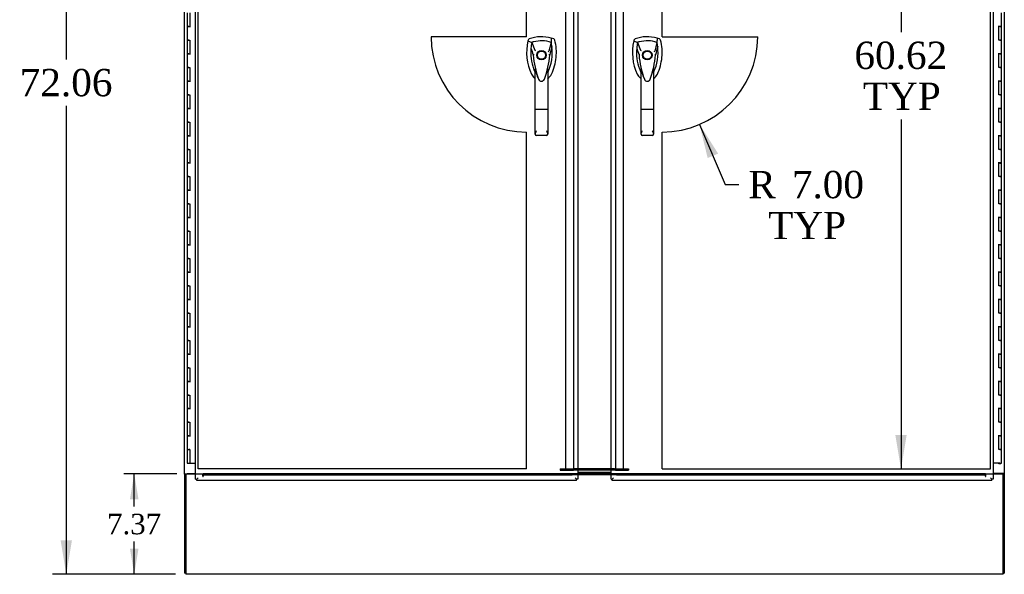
# Model space of a CAD drawing. Header units: inches. Extents: x 1 to 359, y -2 to 239.
# Tile 30 of 65: x 92 to 164, y 75 to 116. Entities that reach past the tile are written whole.
import ezdxf
from ezdxf.enums import TextEntityAlignment as Align
from ezdxf.lldxf.tags import DXFTag

# ---------------------------------------------------------------- set-up
doc = ezdxf.new("R2010")
doc.units = ezdxf.units.IN
doc.header["$MEASUREMENT"] = 0
for name, color, linetype in [('COM54746-60', 7, 'Continuous'), ('COM70098', 7, 'Continuous'), ('COM70739-9', 7, 'Continuous'), ('COM71195-7', 7, 'Continuous'), ('COM71196-7', 7, 'Continuous'), ('COM71299-9', 7, 'Continuous'), ('COM71300-10', 7, 'Continuous'), ('COM71301-10', 7, 'Continuous'), ('Default', 7, 'Continuous'), ('DV1_Default', 7, 'Continuous'), ('GSK87756', 7, 'Continuous'), ('HAN13068', 7, 'Continuous'), ('NTS86070', 7, 'Continuous')]:
    doc.layers.add(name, color=color, linetype=linetype)
doc.styles.add('SEACAD_Times_New_Roman', font='times.ttf')
tags = doc.linetypes.add('HIDDEN2', pattern=[0.1875, 0.125, -0.0625]).pattern_tags.tags
tags[6:7] = [DXFTag(74, 4), DXFTag(75, 0), DXFTag(340, '0'), DXFTag(46, 0.0), DXFTag(50, 0.0), DXFTag(44, 0.0), DXFTag(45, 0.0)]
tags[4:5] = [DXFTag(74, 4), DXFTag(75, 0), DXFTag(340, '0'), DXFTag(46, 0.0), DXFTag(50, 0.0), DXFTag(44, 0.0), DXFTag(45, 0.0)]
tags = doc.linetypes.add('PHANTOM2', pattern=[1.25, 0.625, -0.125, 0.125, -0.125, 0.125, -0.125]).pattern_tags.tags
tags[14:15] = [DXFTag(74, 4), DXFTag(75, 0), DXFTag(340, '0'), DXFTag(46, 0.0), DXFTag(50, 0.0), DXFTag(44, 0.0), DXFTag(45, 0.0)]
tags[12:13] = [DXFTag(74, 4), DXFTag(75, 0), DXFTag(340, '0'), DXFTag(46, 0.0), DXFTag(50, 0.0), DXFTag(44, 0.0), DXFTag(45, 0.0)]
tags[10:11] = [DXFTag(74, 4), DXFTag(75, 0), DXFTag(340, '0'), DXFTag(46, 0.0), DXFTag(50, 0.0), DXFTag(44, 0.0), DXFTag(45, 0.0)]
tags[8:9] = [DXFTag(74, 4), DXFTag(75, 0), DXFTag(340, '0'), DXFTag(46, 0.0), DXFTag(50, 0.0), DXFTag(44, 0.0), DXFTag(45, 0.0)]
tags[6:7] = [DXFTag(74, 4), DXFTag(75, 0), DXFTag(340, '0'), DXFTag(46, 0.0), DXFTag(50, 0.0), DXFTag(44, 0.0), DXFTag(45, 0.0)]
tags[4:5] = [DXFTag(74, 4), DXFTag(75, 0), DXFTag(340, '0'), DXFTag(46, 0.0), DXFTag(50, 0.0), DXFTag(44, 0.0), DXFTag(45, 0.0)]
doc.dimstyles.new('HAMMOND_(STH_-_300x200)', dxfattribs={"dimtxt": 1.5, "dimasz": 1.875, "dimexe": 0.75, "dimexo": 0.75, "dimgap": 0.375, "dimtad": 0, "dimtih": 1, "dimtoh": 1, "dimzin": 0, "dimdsep": 46, "dimtxsty": 'SEACAD_Times_New_Roman', "dimblk1": '_SE_FILLED', "dimblk2": '_SE_FILLED', "dimsah": 1, "dimcen": 0.75, "dimadec": 0, "dimazin": 0, "dimtfac": 0.8, "dimtofl": 0, "dimtmove": 0, "dimatfit": 3, "dimfxl": 1, "dimtolj": 1, "dimtzin": 0, "dimarcsym": 0})
doc.dimstyles.new('HAMMOND_(STH_-_540x360)', dxfattribs={"dimtxt": 2, "dimasz": 2.5, "dimexe": 1, "dimexo": 1, "dimgap": 0.5, "dimtad": 0, "dimtih": 1, "dimtoh": 1, "dimzin": 0, "dimdsep": 46, "dimtxsty": 'SEACAD_Times_New_Roman', "dimblk1": '_SE_FILLED', "dimblk2": '_SE_FILLED', "dimsah": 1, "dimcen": 1, "dimadec": 0, "dimazin": 0, "dimtfac": 0.8, "dimtofl": 0, "dimtmove": 0, "dimatfit": 3, "dimfxl": 1, "dimtolj": 1, "dimtzin": 0, "dimarcsym": 0})

# ---------------------------------------------------------------- blocks, each defined once
blk = doc.blocks.new('SE')
at = {"layer": 'COM54746-60', "color": 7, "linetype": 'Continuous'}
for p, q in [((104.498, 116.633), (104.498, 115.633)), ((104.683, 116.633), (104.683, 115.634)), ((164.138, 115.632), (164.138, 116.633)), ((104.615, 115.634), (104.498, 115.634)), ((104.498, 115.634), (104.498, 114.633)), ((104.498, 115.633), (104.732, 115.633)), ((104.615, 115.634), (104.683, 115.634)), ((164.138, 115.633), (163.904, 115.633)), ((164.021, 115.632), (163.954, 115.632)), ((163.954, 114.633), (163.954, 115.632)), ((164.021, 115.632), (164.138, 115.632)), ((164.138, 114.633), (164.138, 115.633)), ((104.615, 114.633), (104.498, 114.633)), ((104.498, 114.633), (104.615, 114.633)), ((104.498, 114.633), (104.498, 113.633)), ((104.615, 114.633), (104.683, 114.633)), ((104.683, 114.633), (104.683, 113.634)), ((164.021, 114.633), (163.954, 114.633)), ((164.021, 114.633), (164.138, 114.633)), ((164.138, 114.633), (164.021, 114.633)), ((164.138, 113.632), (164.138, 114.633)), ((104.615, 113.634), (104.498, 113.634)), ((104.498, 113.634), (104.498, 112.633)), ((104.498, 113.633), (104.732, 113.633)), ((104.615, 113.634), (104.683, 113.634)), ((164.138, 113.633), (163.904, 113.633)), ((164.021, 113.632), (163.954, 113.632)), ((163.954, 112.633), (163.954, 113.632)), ((164.021, 113.632), (164.138, 113.632)), ((164.138, 112.633), (164.138, 113.633)), ((104.615, 112.633), (104.498, 112.633)), ((104.498, 112.633), (104.615, 112.633)), ((104.498, 112.633), (104.498, 111.633)), ((104.615, 112.633), (104.683, 112.633)), ((104.683, 112.633), (104.683, 111.634)), ((164.021, 112.633), (163.954, 112.633)), ((164.021, 112.633), (164.138, 112.633)), ((164.138, 112.633), (164.021, 112.633)), ((164.138, 111.632), (164.138, 112.633)), ((104.615, 111.634), (104.498, 111.634)), ((104.498, 111.634), (104.498, 110.633)), ((104.498, 111.633), (104.732, 111.633)), ((104.615, 111.634), (104.683, 111.634)), ((164.138, 111.633), (163.904, 111.633)), ((164.021, 111.632), (163.954, 111.632)), ((163.954, 110.633), (163.954, 111.632)), ((164.021, 111.632), (164.138, 111.632)), ((164.138, 110.633), (164.138, 111.633)), ((104.615, 110.633), (104.498, 110.633)), ((104.498, 110.633), (104.615, 110.633)), ((104.498, 110.633), (104.498, 109.633)), ((104.615, 110.633), (104.683, 110.633)), ((104.683, 110.633), (104.683, 109.634)), ((164.021, 110.633), (163.954, 110.633)), ((164.021, 110.633), (164.138, 110.633)), ((164.138, 110.633), (164.021, 110.633)), ((164.138, 109.632), (164.138, 110.633)), ((104.615, 109.634), (104.498, 109.634)), ((104.498, 109.634), (104.498, 108.633)), ((104.498, 109.633), (104.732, 109.633)), ((104.615, 109.634), (104.683, 109.634)), ((164.138, 109.633), (163.904, 109.633)), ((164.021, 109.632), (163.954, 109.632)), ((163.954, 108.633), (163.954, 109.632)), ((164.021, 109.632), (164.138, 109.632)), ((164.138, 108.633), (164.138, 109.633)), ((104.615, 108.633), (104.498, 108.633)), ((104.498, 108.633), (104.615, 108.633)), ((104.498, 108.633), (104.498, 107.633)), ((104.615, 108.633), (104.683, 108.633)), ((104.683, 108.633), (104.683, 107.634)), ((164.021, 108.633), (163.954, 108.633)), ((164.021, 108.633), (164.138, 108.633)), ((164.138, 108.633), (164.021, 108.633)), ((164.138, 107.632), (164.138, 108.633)), ((104.615, 107.634), (104.498, 107.634)), ((104.498, 107.634), (104.498, 106.633)), ((104.498, 107.633), (104.732, 107.633)), ((104.615, 107.634), (104.683, 107.634)), ((164.138, 107.633), (163.904, 107.633)), ((164.021, 107.632), (163.954, 107.632)), ((163.954, 106.633), (163.954, 107.632)), ((164.021, 107.632), (164.138, 107.632)), ((164.138, 106.633), (164.138, 107.633)), ((104.615, 106.633), (104.498, 106.633)), ((104.498, 106.633), (104.615, 106.633)), ((104.498, 106.633), (104.498, 105.633)), ((104.615, 106.633), (104.683, 106.633)), ((104.683, 106.633), (104.683, 105.634)), ((164.021, 106.633), (163.954, 106.633)), ((164.021, 106.633), (164.138, 106.633)), ((164.138, 106.633), (164.021, 106.633)), ((164.138, 105.632), (164.138, 106.633)), ((104.615, 105.634), (104.498, 105.634)), ((104.498, 105.634), (104.498, 104.633)), ((104.498, 105.633), (104.732, 105.633)), ((104.615, 105.634), (104.683, 105.634)), ((164.138, 105.633), (163.904, 105.633)), ((164.021, 105.632), (163.954, 105.632)), ((163.954, 104.633), (163.954, 105.632)), ((164.021, 105.632), (164.138, 105.632)), ((164.138, 104.633), (164.138, 105.633)), ((104.615, 104.633), (104.498, 104.633)), ((104.498, 104.633), (104.615, 104.633)), ((104.498, 104.633), (104.498, 103.633)), ((104.615, 104.633), (104.683, 104.633)), ((104.683, 104.633), (104.683, 103.634)), ((164.021, 104.633), (163.954, 104.633)), ((164.021, 104.633), (164.138, 104.633)), ((164.138, 104.633), (164.021, 104.633)), ((164.138, 103.632), (164.138, 104.633)), ((104.615, 103.634), (104.498, 103.634)), ((104.498, 103.634), (104.498, 102.633)), ((104.498, 103.633), (104.732, 103.633)), ((104.615, 103.634), (104.683, 103.634)), ((164.138, 103.633), (163.904, 103.633)), ((164.021, 103.632), (163.954, 103.632)), ((163.954, 102.633), (163.954, 103.632)), ((164.021, 103.632), (164.138, 103.632)), ((164.138, 102.633), (164.138, 103.633)), ((104.615, 102.633), (104.498, 102.633)), ((104.498, 102.633), (104.615, 102.633)), ((104.498, 102.633), (104.498, 101.633)), ((104.615, 102.633), (104.683, 102.633)), ((104.683, 102.633), (104.683, 101.634)), ((164.021, 102.633), (163.954, 102.633)), ((164.021, 102.633), (164.138, 102.633)), ((164.138, 102.633), (164.021, 102.633)), ((164.138, 101.632), (164.138, 102.633)), ((104.615, 101.634), (104.498, 101.634)), ((104.498, 101.634), (104.498, 100.633)), ((104.498, 101.633), (104.732, 101.633)), ((104.615, 101.634), (104.683, 101.634)), ((164.138, 101.633), (163.904, 101.633)), ((164.021, 101.632), (163.954, 101.632)), ((163.954, 100.633), (163.954, 101.632)), ((164.021, 101.632), (164.138, 101.632)), ((164.138, 100.633), (164.138, 101.633)), ((104.615, 100.633), (104.498, 100.633)), ((104.498, 100.633), (104.615, 100.633)), ((104.498, 100.633), (104.498, 99.633)), ((104.615, 100.633), (104.683, 100.633)), ((104.683, 100.633), (104.683, 99.634)), ((164.021, 100.633), (163.954, 100.633)), ((164.021, 100.633), (164.138, 100.633)), ((164.138, 100.633), (164.021, 100.633)), ((164.138, 99.632), (164.138, 100.633)), ((104.615, 99.634), (104.498, 99.634)), ((104.498, 99.634), (104.498, 98.633)), ((104.498, 99.633), (104.732, 99.633)), ((104.615, 99.634), (104.683, 99.634)), ((164.138, 99.633), (163.904, 99.633)), ((164.021, 99.632), (163.954, 99.632)), ((163.954, 98.633), (163.954, 99.632)), ((164.021, 99.632), (164.138, 99.632)), ((164.138, 98.633), (164.138, 99.633)), ((104.615, 98.633), (104.498, 98.633)), ((104.498, 98.633), (104.615, 98.633)), ((104.498, 98.633), (104.498, 97.633)), ((104.615, 98.633), (104.683, 98.633)), ((104.683, 98.633), (104.683, 97.634)), ((164.021, 98.633), (163.954, 98.633)), ((164.021, 98.633), (164.138, 98.633)), ((164.138, 98.633), (164.021, 98.633)), ((164.138, 97.632), (164.138, 98.633)), ((104.615, 97.634), (104.498, 97.634)), ((104.498, 97.634), (104.498, 96.633)), ((104.498, 97.633), (104.732, 97.633)), ((104.615, 97.634), (104.683, 97.634)), ((164.138, 97.633), (163.904, 97.633)), ((164.021, 97.632), (163.954, 97.632)), ((163.954, 96.633), (163.954, 97.632)), ((164.021, 97.632), (164.138, 97.632)), ((164.138, 96.633), (164.138, 97.633)), ((104.615, 96.633), (104.498, 96.633)), ((104.498, 96.633), (104.615, 96.633)), ((104.498, 96.633), (104.498, 95.633)), ((104.615, 96.633), (104.683, 96.633)), ((104.683, 96.633), (104.683, 95.634)), ((164.021, 96.633), (163.954, 96.633)), ((164.021, 96.633), (164.138, 96.633)), ((164.138, 96.633), (164.021, 96.633)), ((164.138, 95.632), (164.138, 96.633)), ((104.615, 95.634), (104.498, 95.634)), ((104.498, 95.634), (104.498, 94.633)), ((104.498, 95.633), (104.732, 95.633)), ((104.615, 95.634), (104.683, 95.634)), ((164.138, 95.633), (163.904, 95.633)), ((164.021, 95.632), (163.954, 95.632)), ((163.954, 94.633), (163.954, 95.632)), ((164.021, 95.632), (164.138, 95.632)), ((164.138, 94.633), (164.138, 95.633)), ((104.615, 94.633), (104.498, 94.633)), ((104.498, 94.633), (104.615, 94.633)), ((104.498, 94.633), (104.498, 93.633)), ((104.615, 94.633), (104.683, 94.633)), ((104.683, 94.633), (104.683, 93.634)), ((164.021, 94.633), (163.954, 94.633)), ((164.021, 94.633), (164.138, 94.633)), ((164.138, 94.633), (164.021, 94.633)), ((164.138, 93.632), (164.138, 94.633)), ((104.615, 93.634), (104.498, 93.634)), ((104.498, 93.634), (104.498, 92.633)), ((104.498, 93.633), (104.732, 93.633)), ((104.615, 93.634), (104.683, 93.634)), ((164.138, 93.633), (163.904, 93.633)), ((164.021, 93.632), (163.954, 93.632)), ((163.954, 92.633), (163.954, 93.632)), ((164.021, 93.632), (164.138, 93.632)), ((164.138, 92.633), (164.138, 93.633)), ((104.615, 92.633), (104.498, 92.633)), ((104.498, 92.633), (104.615, 92.633)), ((104.498, 92.633), (104.498, 91.633)), ((104.615, 92.633), (104.683, 92.633)), ((104.683, 92.633), (104.683, 91.634)), ((164.021, 92.633), (163.954, 92.633)), ((164.021, 92.633), (164.138, 92.633)), ((164.138, 92.633), (164.021, 92.633)), ((164.138, 91.632), (164.138, 92.633)), ((104.615, 91.634), (104.498, 91.634)), ((104.498, 91.634), (104.498, 90.633)), ((104.498, 91.633), (104.732, 91.633)), ((104.615, 91.634), (104.683, 91.634)), ((164.138, 91.633), (163.904, 91.633)), ((164.021, 91.632), (163.954, 91.632)), ((163.954, 90.633), (163.954, 91.632)), ((164.021, 91.632), (164.138, 91.632)), ((164.138, 90.633), (164.138, 91.633)), ((104.615, 90.633), (104.498, 90.633)), ((104.498, 90.633), (104.615, 90.633)), ((104.498, 90.633), (104.498, 89.633)), ((104.615, 90.633), (104.683, 90.633)), ((104.683, 90.633), (104.683, 89.634)), ((164.021, 90.633), (163.954, 90.633)), ((164.021, 90.633), (164.138, 90.633)), ((164.138, 90.633), (164.021, 90.633)), ((164.138, 89.632), (164.138, 90.633)), ((104.615, 89.634), (104.498, 89.634)), ((104.498, 89.634), (104.498, 88.633)), ((104.498, 89.633), (104.732, 89.633)), ((104.615, 89.634), (104.683, 89.634)), ((164.138, 89.633), (163.904, 89.633)), ((164.021, 89.632), (163.954, 89.632)), ((163.954, 88.633), (163.954, 89.632)), ((164.021, 89.632), (164.138, 89.632)), ((164.138, 88.633), (164.138, 89.633)), ((104.615, 88.633), (104.498, 88.633)), ((104.498, 88.633), (104.615, 88.633)), ((104.498, 88.633), (104.498, 87.633)), ((104.615, 88.633), (104.683, 88.633)), ((104.683, 88.633), (104.683, 87.634)), ((164.021, 88.633), (163.954, 88.633)), ((164.021, 88.633), (164.138, 88.633)), ((164.138, 88.633), (164.021, 88.633)), ((164.138, 87.632), (164.138, 88.633)), ((104.615, 87.634), (104.498, 87.634)), ((104.498, 87.634), (104.498, 86.633)), ((104.498, 87.633), (104.732, 87.633)), ((104.615, 87.634), (104.683, 87.634)), ((164.138, 87.633), (163.904, 87.633)), ((164.021, 87.632), (163.954, 87.632)), ((163.954, 86.633), (163.954, 87.632)), ((164.021, 87.632), (164.138, 87.632)), ((164.138, 86.633), (164.138, 87.633)), ((104.615, 86.633), (104.498, 86.633)), ((104.498, 86.633), (104.615, 86.633)), ((104.498, 86.633), (104.498, 85.633)), ((104.615, 86.633), (104.683, 86.633)), ((104.683, 86.633), (104.683, 85.634)), ((164.021, 86.633), (163.954, 86.633)), ((164.021, 86.633), (164.138, 86.633)), ((164.138, 86.633), (164.021, 86.633)), ((164.138, 85.632), (164.138, 86.633)), ((104.615, 85.634), (104.498, 85.634)), ((104.498, 85.634), (104.498, 84.633)), ((104.498, 85.633), (104.732, 85.633)), ((104.615, 85.634), (104.683, 85.634)), ((164.138, 85.633), (163.904, 85.633)), ((163.954, 84.633), (163.954, 85.632)), ((164.021, 85.632), (163.954, 85.632)), ((164.021, 85.632), (164.138, 85.632)), ((164.138, 84.633), (164.138, 85.633)), ((104.498, 84.633), (104.615, 84.633)), ((104.498, 84.633), (104.683, 84.633)), ((104.498, 84.633), (104.498, 83.633)), ((104.565, 84.633), (104.565, 84.633)), ((104.683, 84.633), (104.615, 84.633)), ((104.665, 84.633), (104.665, 84.633)), ((104.683, 84.633), (104.683, 83.633)), ((164.021, 84.633), (163.954, 84.633)), ((164.021, 84.633), (164.138, 84.633)), ((164.138, 84.633), (164.021, 84.633)), ((164.138, 83.633), (164.138, 84.633)), ((104.498, 83.633), (104.683, 83.633)), ((104.683, 83.633), (105.1, 83.633)), ((164.021, 83.633), (163.536, 83.633)), ((163.959, 83.598), (163.959, 83.624)), ((163.959, 83.624), (164.009, 83.624)), ((164.009, 83.598), (163.959, 83.598)), ((163.971, 83.633), (163.971, 83.624)), ((164.034, 83.624), (164.009, 83.624)), ((164.034, 83.598), (164.009, 83.598)), ((164.021, 83.633), (164.138, 83.633)), ((164.034, 83.624), (164.084, 83.624)), ((164.084, 83.598), (164.034, 83.598)), ((164.071, 83.624), (164.071, 83.633)), ((164.084, 83.624), (164.084, 83.598))]:
    blk.add_line(p, q, dxfattribs=at)
at = {"layer": 'COM70098', "color": 7, "linetype": 'HIDDEN2'}
for p, q in [((131.818, 83.214), (132.781, 83.214)), ((131.818, 83.214), (131.818, 83.119)), ((131.818, 83.119), (132.781, 83.119)), ((132.781, 83.119), (132.781, 83.214)), ((132.781, 83.214), (132.841, 83.214)), ((132.841, 83.119), (132.781, 83.119)), ((133.1, 83.214), (132.841, 83.214)), ((133.1, 83.119), (132.841, 83.119)), ((135.795, 83.214), (135.536, 83.214)), ((135.795, 83.119), (135.536, 83.119)), ((135.795, 83.214), (135.855, 83.214)), ((135.855, 83.119), (135.795, 83.119)), ((135.855, 83.214), (136.818, 83.214)), ((135.855, 83.119), (135.855, 83.214)), ((135.855, 83.119), (136.818, 83.119)), ((136.818, 83.214), (136.818, 83.119))]:
    blk.add_line(p, q, dxfattribs=at)
at = {"layer": 'COM70098', "color": 7, "linetype": 'Continuous'}
for p, q in [((135.536, 83.214), (133.1, 83.214)), ((135.536, 83.119), (133.1, 83.119)), ((133.1, 82.964), (135.536, 82.964)), ((133.1, 82.869), (135.536, 82.869))]:
    blk.add_line(p, q, dxfattribs=at)
at = {"layer": 'COM70739-9', "color": 7, "linetype": 'HIDDEN2'}
for p, q in [((132.214, 143.834), (132.214, 83.214)), ((132.781, 143.834), (132.781, 83.214)), ((135.855, 143.834), (135.855, 83.214)), ((136.422, 143.834), (136.422, 83.214)), ((132.399, 83.214), (132.781, 83.214)), ((135.855, 83.214), (136.237, 83.214))]:
    blk.add_line(p, q, dxfattribs=at)
at = {"layer": 'COM71195-7', "color": 7, "linetype": 'Continuous'}
for p, q in [((105.1, 82.462), (105.1, 144.804)), ((133.1, 144.804), (133.1, 82.462)), ((105.1, 82.462), (105.195, 82.462)), ((105.195, 82.462), (105.29, 82.557)), ((105.196, 82.462), (105.29, 82.557)), ((105.196, 82.367), (105.196, 82.462)), ((133.005, 82.367), (105.196, 82.367)), ((133.005, 82.462), (132.91, 82.557)), ((133.005, 82.462), (132.91, 82.557)), ((133.005, 82.367), (133.005, 82.462)), ((133.1, 82.462), (133.005, 82.462))]:
    blk.add_line(p, q, dxfattribs=at)
at = {"layer": 'COM71196-7', "color": 7, "linetype": 'Continuous'}
for p, q in [((135.536, 82.462), (135.536, 144.804)), ((163.536, 144.804), (163.536, 82.462)), ((135.536, 82.462), (135.631, 82.462)), ((135.631, 82.462), (135.726, 82.557)), ((135.632, 82.462), (135.726, 82.557)), ((135.632, 82.367), (135.632, 82.462)), ((163.441, 82.367), (135.632, 82.367)), ((163.441, 82.462), (163.346, 82.557)), ((163.441, 82.462), (163.346, 82.557)), ((163.441, 82.367), (163.441, 82.462)), ((163.536, 82.462), (163.441, 82.462))]:
    blk.add_line(p, q, dxfattribs=at)
at = {"layer": 'COM71299-9', "color": 7, "linetype": 'Continuous'}
for p, q in [((104.383, 82.839), (104.383, 75.684)), ((105.1, 82.839), (104.383, 82.839)), ((135.536, 82.865), (133.1, 82.865)), ((135.536, 82.772), (133.1, 82.772)), ((164.253, 82.839), (163.536, 82.839)), ((164.253, 75.684), (164.253, 82.839)), ((104.383, 75.684), (104.383, 75.494)), ((164.253, 75.494), (104.383, 75.494)), ((164.253, 75.494), (164.253, 75.684))]:
    blk.add_line(p, q, dxfattribs=at)
at = {"layer": 'COM71299-9', "color": 7, "linetype": 'HIDDEN2'}
for p, q in [((105.633, 82.839), (105.1, 82.839)), ((105.633, 82.679), (105.633, 82.839)), ((105.663, 82.869), (105.663, 82.774)), ((105.663, 82.869), (132.701, 82.869)), ((105.663, 82.774), (132.701, 82.774)), ((105.663, 82.774), (105.663, 82.679)), ((132.701, 82.869), (132.701, 82.774)), ((133.1, 82.865), (132.701, 82.865)), ((132.701, 82.772), (132.701, 82.774)), ((133.1, 82.772), (132.701, 82.772)), ((135.935, 82.865), (135.536, 82.865)), ((135.935, 82.772), (135.536, 82.772)), ((135.935, 82.869), (135.935, 82.774)), ((135.935, 82.869), (162.973, 82.869)), ((135.935, 82.774), (162.973, 82.774)), ((135.935, 82.774), (135.935, 82.772)), ((162.973, 82.869), (162.973, 82.774)), ((162.973, 82.679), (162.973, 82.774)), ((163.003, 82.679), (163.003, 82.839)), ((163.536, 82.839), (163.003, 82.839))]:
    blk.add_line(p, q, dxfattribs=at)
for centre in [(105.648, 82.679), (162.988, 82.679)]:
    blk.add_arc(centre, 0.015, 180, 0, dxfattribs=at)
at = {"layer": 'COM71300-10', "color": 7, "linetype": 'Continuous'}
for p, q in [((104.288, 82.867), (104.288, 144.182)), ((104.288, 82.837), (104.288, 82.867)), ((104.288, 82.867), (104.478, 82.867)), ((104.288, 82.837), (104.288, 75.587)), ((104.383, 82.837), (104.288, 82.837)), ((104.383, 82.839), (104.383, 82.867)), ((105.1, 82.867), (104.478, 82.867)), ((104.383, 75.587), (104.288, 75.587))]:
    blk.add_line(p, q, dxfattribs=at)
at = {"layer": 'COM71301-10', "color": 7, "linetype": 'Continuous'}
for p, q in [((164.348, 144.179), (164.348, 82.869)), ((164.158, 82.869), (163.536, 82.869)), ((164.348, 82.869), (164.158, 82.869)), ((164.253, 82.869), (164.253, 82.839)), ((164.253, 82.839), (164.348, 82.839)), ((164.348, 82.869), (164.348, 82.839)), ((164.348, 82.839), (164.348, 75.589)), ((164.253, 75.589), (164.348, 75.589))]:
    blk.add_line(p, q, dxfattribs=at)
at = {"layer": 'DV1_Default', "color": 7, "linetype": 'PHANTOM2'}
for p, q in [((105.29, 83.214), (105.29, 143.834)), ((129.354, 114.883), (129.354, 143.834)), ((139.283, 114.883), (139.283, 143.834)), ((163.346, 83.214), (163.346, 143.834)), ((129.354, 114.883), (122.354, 114.883)), ((139.283, 114.883), (146.283, 114.883)), ((129.354, 83.214), (129.354, 107.903)), ((139.283, 83.214), (139.283, 107.903)), ((129.354, 83.214), (105.29, 83.214)), ((139.283, 83.214), (163.346, 83.214))]:
    blk.add_line(p, q, dxfattribs=at)
for centre, start, end in [((129.354, 114.903), 180.16574, 270), ((139.283, 114.903), 270, 359.83426)]:
    blk.add_arc(centre, 7, start, end, dxfattribs=at)
at = {"layer": 'GSK87756', "color": 7, "linetype": 'Continuous'}
for p, q in [((135.536, 83.136), (133.1, 83.136)), ((135.536, 82.948), (133.1, 82.948))]:
    blk.add_line(p, q, dxfattribs=at)
at = {"layer": 'HAN13068', "color": 7, "linetype": 'Continuous'}
for p, q in [((131.342, 114.722), (131.162, 114.781)), ((139.092, 114.722), (138.912, 114.781)), ((129.467, 114.635), (129.453, 114.576)), ((129.453, 114.576), (129.736, 114.471)), ((129.736, 114.471), (129.952, 113.899)), ((131.151, 114.471), (130.987, 113.815)), ((137.217, 114.635), (137.203, 114.576)), ((137.203, 114.576), (137.486, 114.471)), ((137.486, 114.471), (137.702, 113.899)), ((138.901, 114.471), (138.737, 113.815)), ((129.838, 113.55), (129.838, 113.55)), ((129.952, 113.899), (129.997, 113.865)), ((131.049, 113.554), (131.049, 113.554)), ((137.588, 113.55), (137.588, 113.55)), ((137.702, 113.899), (137.747, 113.865)), ((138.799, 113.554), (138.799, 113.554)), ((129.988, 109.556), (129.988, 112.534)), ((130.898, 112.533), (130.898, 109.556)), ((137.738, 109.556), (137.738, 112.534)), ((138.648, 112.533), (138.648, 109.556)), ((130.182, 111.893), (130.186, 111.885)), ((130.898, 112.253), (130.923, 112.3)), ((137.932, 111.893), (137.936, 111.885)), ((138.648, 112.253), (138.673, 112.3)), ((129.988, 107.748), (129.988, 109.556)), ((130.808, 109.55), (130.078, 109.55)), ((130.898, 109.556), (130.898, 107.748)), ((137.738, 107.748), (137.738, 109.556)), ((138.558, 109.55), (137.828, 109.55)), ((138.648, 109.556), (138.648, 107.748)), ((130.808, 107.658), (130.078, 107.658)), ((138.558, 107.658), (137.828, 107.658))]:
    blk.add_line(p, q, dxfattribs=at)
for centre, radius in [((130.443, 113.533), 0.35), ((130.443, 113.533), 0.3), ((138.193, 113.533), 0.35), ((138.193, 113.533), 0.3)]:
    blk.add_circle(centre, radius, dxfattribs=at)
for centre, radius, start, end in [((130.443, 112.299), 2.585, 73.85893, 110.34924), ((138.193, 112.299), 2.585, 73.85893, 110.34924), ((133.075, 113.724), 3.721, 166.75318, 205.10266), ((133.075, 113.724), 3.421, 174.70184, 200.20775), ((133.075, 113.724), 3.421, 167.3846, 174.70184), ((130.443, 112.299), 2.285, 106.83853, 108.03431), ((130.443, 112.299), 2.285, 104.45028, 106.83853), ((130.443, 112.299), 2.285, 71.96569, 104.45028), ((127.812, 113.724), 3.421, 334.89734, 7.2824), ((127.812, 113.724), 3.421, 10.11379, 12.6154), ((127.812, 113.724), 3.421, 8.519, 10.11379), ((127.812, 113.724), 3.421, 7.2824, 8.519), ((140.825, 113.724), 3.721, 166.75318, 205.10266), ((140.825, 113.724), 3.421, 174.70184, 200.20775), ((140.825, 113.724), 3.421, 167.3846, 174.70184), ((138.193, 112.299), 2.285, 106.83853, 108.03431), ((138.193, 112.299), 2.285, 104.45028, 106.83853), ((138.193, 112.299), 2.285, 71.96569, 104.45028), ((135.562, 113.724), 3.421, 334.89734, 7.2824), ((135.562, 113.724), 3.421, 10.11379, 12.6154), ((135.562, 113.724), 3.421, 8.519, 10.11379), ((135.562, 113.724), 3.421, 7.2824, 8.519), ((129.927, 112.202), 1.35, 91.23359, 93.76963), ((136.686, 114.119), 6.872, 184.75423, 199.9908), ((124.006, 114.149), 7.068, 340.3478, 355.1696), ((143.808, 87.106), 29.627, 115.64179, 115.75394), ((130.984, 112.765), 0.791, 85.30773, 89.6394), ((137.677, 112.202), 1.35, 91.23359, 93.76963), ((144.436, 114.119), 6.872, 184.75423, 199.9908), ((131.756, 114.149), 7.068, 340.3478, 355.1696), ((151.558, 87.106), 29.627, 115.64179, 115.75394), ((138.734, 112.765), 0.791, 85.30773, 89.6394), ((133.075, 113.724), 3.421, 200.20775, 205.10266), ((128.459, 111.929), 1.646, 10.27719, 21.64676), ((140.825, 113.724), 3.421, 200.20775, 205.10266), ((136.209, 111.929), 1.646, 10.27719, 21.64676), ((130.384, 112.463), 0.75, 233.47883, 237.41143), ((130.384, 112.463), 0.45, 205.10266, 208.42246), ((130.503, 112.463), 0.75, 301.42483, 334.89734), ((130.503, 112.463), 0.45, 331.57754, 334.89734), ((138.134, 112.463), 0.75, 233.47883, 238.15135), ((138.134, 112.463), 0.45, 205.10266, 208.42246), ((138.253, 112.463), 0.45, 331.57754, 334.89734), ((138.253, 112.463), 0.75, 301.84865, 334.89734), ((130.445, 111.859), 0.234, 202.28022, 338.21669), ((138.195, 111.859), 0.234, 202.28022, 338.21669), ((130.079, 107.748), 0.0903, 180.00172, 181.11543), ((130.078, 107.748), 0.09, 181.11716, 270), ((130.808, 107.748), 0.09, 270, 358.88284), ((130.808, 107.748), 0.0903, 358.88457, 359.99828), ((137.829, 107.748), 0.0903, 180.00172, 181.11543), ((137.828, 107.748), 0.09, 181.11716, 270), ((138.558, 107.748), 0.09, 270, 358.88284), ((138.558, 107.748), 0.0903, 358.88457, 359.99828)]:
    blk.add_arc(centre, radius, start, end, dxfattribs=at)
for points in [[(129.545, 114.722), (129.507, 114.708), (129.477, 114.674), (129.467, 114.635)], [(131.162, 114.781), (131.158, 114.678), (131.155, 114.574), (131.151, 114.471)], [(131.42, 114.635), (131.41, 114.674), (131.38, 114.708), (131.342, 114.722)], [(137.295, 114.722), (137.257, 114.708), (137.227, 114.674), (137.217, 114.635)], [(138.912, 114.781), (138.908, 114.678), (138.905, 114.574), (138.901, 114.471)], [(139.17, 114.635), (139.16, 114.674), (139.13, 114.708), (139.092, 114.722)], [(129.668, 114.04), (129.725, 113.876), (129.781, 113.713), (129.838, 113.55)], [(131.206, 114.157), (131.153, 113.956), (131.101, 113.755), (131.049, 113.554)], [(137.418, 114.04), (137.475, 113.876), (137.531, 113.713), (137.588, 113.55)], [(138.956, 114.157), (138.903, 113.956), (138.851, 113.755), (138.799, 113.554)], [(129.705, 112.145), (129.758, 112.033), (129.838, 111.934), (129.938, 111.86)], [(137.455, 112.145), (137.508, 112.033), (137.588, 111.934), (137.688, 111.86)]]:
    blk.add_open_spline(points, degree=3, dxfattribs=at)
for points, knots in [([(131.182, 112.145), (131.362, 112.53), (131.476, 112.946), (131.557, 113.793), (131.524, 114.223), (131.42, 114.635)], [0, 0, 0, 0, 0.5, 0.5, 1, 1, 1, 1]), ([(138.932, 112.145), (139.112, 112.53), (139.226, 112.946), (139.307, 113.793), (139.274, 114.223), (139.17, 114.635)], [0, 0, 0, 0, 0.5, 0.5, 1, 1, 1, 1]), ([(130.808, 112.221), (130.825, 112.278), (130.841, 112.336), (130.864, 112.421), (130.872, 112.449), (130.883, 112.49), (130.887, 112.504), (130.893, 112.522), (130.894, 112.527), (130.897, 112.535), (130.898, 112.536), (130.898, 112.533)], [0, 0, 0, 0, 0.5, 0.5, 0.75, 0.75, 0.875, 0.875, 0.9375, 0.9375, 1, 1, 1, 1]), ([(138.558, 112.221), (138.575, 112.278), (138.591, 112.336), (138.614, 112.421), (138.622, 112.449), (138.633, 112.49), (138.637, 112.504), (138.643, 112.522), (138.644, 112.527), (138.647, 112.535), (138.648, 112.536), (138.648, 112.533)], [0, 0, 0, 0, 0.5, 0.5, 0.75, 0.75, 0.875, 0.875, 0.9375, 0.9375, 1, 1, 1, 1]), ([(130.183, 111.893), (130.168, 111.935), (130.153, 111.977), (130.118, 112.086), (130.098, 112.154), (130.078, 112.222)], [0.770336, 0.770336, 0.770336, 0.770336, 0.8588735, 0.8588735, 1, 1, 1, 1]), ([(137.933, 111.893), (137.918, 111.935), (137.903, 111.977), (137.868, 112.086), (137.848, 112.154), (137.828, 112.222)], [0.770336, 0.770336, 0.770336, 0.770336, 0.8588735, 0.8588735, 1, 1, 1, 1]), ([(130.078, 109.55), (130.073, 109.55), (130.067, 109.55), (130.055, 109.551), (130.049, 109.551), (130.039, 109.551), (130.033, 109.551), (130.024, 109.552), (130.019, 109.552), (130.007, 109.553), (130, 109.553), (129.993, 109.554), (129.991, 109.555), (129.989, 109.555), (129.988, 109.556), (129.988, 109.556)], [0, 0, 0, 0, 0.125, 0.125, 0.25, 0.25, 0.375, 0.375, 0.5, 0.5, 0.75, 0.75, 0.875, 0.875, 1, 1, 1, 1]), ([(130.898, 109.556), (130.898, 109.556), (130.898, 109.555), (130.896, 109.555), (130.894, 109.554), (130.887, 109.553), (130.88, 109.553), (130.868, 109.552), (130.863, 109.552), (130.854, 109.551), (130.848, 109.551), (130.837, 109.551), (130.832, 109.551), (130.82, 109.55), (130.814, 109.55), (130.808, 109.55)], [0, 0, 0, 0, 0.125, 0.125, 0.25, 0.25, 0.5, 0.5, 0.625, 0.625, 0.75, 0.75, 0.875, 0.875, 1, 1, 1, 1]), ([(137.828, 109.55), (137.823, 109.55), (137.817, 109.55), (137.805, 109.551), (137.799, 109.551), (137.789, 109.551), (137.783, 109.551), (137.774, 109.552), (137.769, 109.552), (137.757, 109.553), (137.75, 109.553), (137.743, 109.554), (137.741, 109.555), (137.739, 109.555), (137.738, 109.556), (137.738, 109.556)], [0, 0, 0, 0, 0.125, 0.125, 0.25, 0.25, 0.375, 0.375, 0.5, 0.5, 0.75, 0.75, 0.875, 0.875, 1, 1, 1, 1]), ([(138.648, 109.556), (138.648, 109.556), (138.648, 109.555), (138.646, 109.555), (138.644, 109.554), (138.637, 109.553), (138.63, 109.553), (138.618, 109.552), (138.613, 109.552), (138.604, 109.551), (138.598, 109.551), (138.587, 109.551), (138.582, 109.551), (138.57, 109.55), (138.564, 109.55), (138.558, 109.55)], [0, 0, 0, 0, 0.125, 0.125, 0.25, 0.25, 0.5, 0.5, 0.625, 0.625, 0.75, 0.75, 0.875, 0.875, 1, 1, 1, 1]), ([(129.988, 107.746), (129.989, 107.762), (129.993, 107.779), (130.001, 107.807), (130.005, 107.816), (130.012, 107.836), (130.016, 107.846), (130.029, 107.877), (130.038, 107.898), (130.053, 107.931), (130.058, 107.943), (130.068, 107.966), (130.073, 107.978), (130.078, 107.99)], [0, 0, 0, 0, 0.25, 0.25, 0.375, 0.375, 0.5, 0.5, 0.75, 0.75, 0.875, 0.875, 1, 1, 1, 1]), ([(130.808, 107.99), (130.814, 107.978), (130.819, 107.966), (130.829, 107.943), (130.834, 107.931), (130.849, 107.898), (130.858, 107.877), (130.871, 107.846), (130.875, 107.836), (130.882, 107.816), (130.886, 107.807), (130.894, 107.779), (130.898, 107.762), (130.898, 107.746)], [0, 0, 0, 0, 0.125, 0.125, 0.25, 0.25, 0.5, 0.5, 0.625, 0.625, 0.75, 0.75, 1, 1, 1, 1]), ([(137.738, 107.746), (137.739, 107.762), (137.743, 107.779), (137.751, 107.807), (137.755, 107.816), (137.762, 107.836), (137.766, 107.846), (137.779, 107.877), (137.788, 107.898), (137.803, 107.931), (137.808, 107.943), (137.818, 107.966), (137.823, 107.978), (137.828, 107.99)], [0, 0, 0, 0, 0.25, 0.25, 0.375, 0.375, 0.5, 0.5, 0.75, 0.75, 0.875, 0.875, 1, 1, 1, 1]), ([(138.558, 107.99), (138.564, 107.978), (138.569, 107.966), (138.579, 107.943), (138.584, 107.931), (138.599, 107.898), (138.608, 107.877), (138.621, 107.846), (138.625, 107.836), (138.632, 107.816), (138.636, 107.807), (138.644, 107.779), (138.648, 107.762), (138.648, 107.746)], [0, 0, 0, 0, 0.125, 0.125, 0.25, 0.25, 0.5, 0.5, 0.625, 0.625, 0.75, 0.75, 1, 1, 1, 1])]:
    blk.add_open_spline(points, degree=3, knots=knots, dxfattribs=at)
at = {"layer": 'NTS86070', "color": 7, "linetype": 'Continuous'}
for p, q in [((133.758, 82.869), (133.758, 82.865)), ((133.825, 82.869), (133.825, 82.865)), ((134.501, 82.869), (134.501, 82.865)), ((134.568, 82.865), (134.568, 82.869))]:
    blk.add_line(p, q, dxfattribs=at)
blk = doc.blocks.new('DMBLK92')
at = {"layer": 'Default', "linetype": 'Continuous', "transparency": 16777216}
for points in [[(95.213, 145.054), (96.046, 145.054), (95.63, 147.554)], [(95.213, 77.994), (95.63, 75.494), (96.046, 77.994)]]:
    blk.add_hatch(color=7, dxfattribs=at).paths.add_polyline_path(points)
at = {"layer": 'Default', "color": 7, "linetype": 'Continuous', "transparency": 16777216}
for p, q in [((103.383, 147.554), (94.63, 147.554)), ((95.63, 147.554), (95.63, 113.224)), ((95.63, 109.824), (95.63, 75.494)), ((103.383, 75.494), (94.63, 75.494))]:
    blk.add_line(p, q, dxfattribs=at)
at = {"layer": 'Default', "color": 7, "linetype": 'Continuous', "transparency": 16777216, "style": 'SEACAD_Times_New_Roman'}
blk.add_text('72.06', height=2, dxfattribs=at).set_placement((92.217, 112.524), align=Align.TOP_LEFT)
blk = doc.blocks.new('_SE_FILLED')
at = {"color": 0}
blk.add_line((0, 0), (-1, 0), dxfattribs=at)
blk.add_solid([(0, 0), (-1, -0.1665), (-1, 0.1665), (0, 0)], dxfattribs=at)
blk = doc.blocks.new('DMBLK96')
at = {"layer": 'Default', "linetype": 'Continuous', "transparency": 16777216}
for points in [[(100.294, 80.992), (100.919, 80.992), (100.607, 82.867)], [(100.294, 77.369), (100.607, 75.494), (100.919, 77.369)]]:
    blk.add_hatch(color=7, dxfattribs=at).paths.add_polyline_path(points)
at = {"layer": 'Default', "color": 7, "linetype": 'Continuous', "transparency": 16777216}
for p, q in [((103.728, 82.867), (99.857, 82.867)), ((100.607, 80.455), (100.607, 82.867)), ((100.607, 75.494), (100.607, 77.905)), ((103.633, 75.494), (99.857, 75.494))]:
    blk.add_line(p, q, dxfattribs=at)
at = {"layer": 'Default', "color": 7, "linetype": 'Continuous', "transparency": 16777216, "style": 'SEACAD_Times_New_Roman'}
blk.add_text('7.37', height=1.5, dxfattribs=at).set_placement((98.616, 79.93), align=Align.TOP_LEFT)
blk = doc.blocks.new('DMBLK101')
at = {"layer": 'Default', "linetype": 'Continuous', "transparency": 16777216}
for points in [[(157.197, 141.334), (156.781, 143.834), (156.364, 141.334)], [(157.197, 85.714), (156.364, 85.714), (156.781, 83.214)]]:
    blk.add_hatch(color=7, dxfattribs=at).paths.add_polyline_path(points)
at = {"layer": 'Default', "color": 7, "linetype": 'Continuous', "transparency": 16777216}
for p, q in [((156.781, 143.834), (156.781, 115.224)), ((156.781, 108.824), (156.781, 83.214))]:
    blk.add_line(p, q, dxfattribs=at)
at = {"layer": 'Default', "color": 7, "linetype": 'Continuous', "transparency": 16777216, "style": 'SEACAD_Times_New_Roman'}
for s, p in [('60.62', (153.368, 114.524)), ('TYP', (153.984, 111.524))]:
    blk.add_text(s, height=2, dxfattribs=at).set_placement(p, align=Align.TOP_LEFT)
blk = doc.blocks.new('DMBLK102')
at = {"layer": 'Default', "linetype": 'Continuous', "transparency": 16777216}
for points in [[(141.783, 131.93), (139.283, 131.513), (141.783, 131.096)], [(160.846, 131.93), (160.846, 131.096), (163.346, 131.513)]]:
    blk.add_hatch(color=7, dxfattribs=at).paths.add_polyline_path(points)
at = {"layer": 'Default', "color": 7, "linetype": 'Continuous', "transparency": 16777216}
for p, q in [((139.283, 131.513), (147.203, 131.513)), ((155.427, 131.513), (163.346, 131.513))]:
    blk.add_line(p, q, dxfattribs=at)
at = {"layer": 'Default', "color": 7, "linetype": 'Continuous', "transparency": 16777216, "style": 'SEACAD_Times_New_Roman'}
for s, p in [('24.06', (147.903, 132.513)), ('TYP', (148.519, 129.513))]:
    blk.add_text(s, height=2, dxfattribs=at).set_placement(p, align=Align.TOP_LEFT)
blk = doc.blocks.new('DMBLK103')
at = {"layer": 'Default', "linetype": 'Continuous', "transparency": 16777216}
blk.add_hatch(color=7, dxfattribs=at).paths.add_polyline_path([(143.383, 106.323), (142.021, 108.461), (142.616, 105.997)])
at = {"layer": 'Default', "color": 7, "linetype": 'Continuous', "transparency": 16777216}
for p, q in [((142.021, 108.461), (143.895, 104.053)), ((143.895, 104.053), (144.895, 104.053))]:
    blk.add_line(p, q, dxfattribs=at)
at = {"layer": 'Default', "color": 7, "linetype": 'Continuous', "transparency": 16777216, "style": 'SEACAD_Times_New_Roman'}
for s, p in [('R', (145.595, 105.053)), ('7.00', (148.785, 105.053)), ('TYP', (147.048, 102.053))]:
    blk.add_text(s, height=2, dxfattribs=at).set_placement(p, align=Align.TOP_LEFT)

msp = doc.modelspace()

# ---------------------------------------------------------------- block references
at = {"layer": 'Default'}
msp.add_blockref('SE', (0, 0), dxfattribs=at)

# ---------------------------------------------------------------- dimensions: what is measured, and where the dimension line sits
at = {"layer": 'Default', "color": 7, "linetype": 'Continuous'}
for base, p1, p2, angle, text, dimstyle, picture, middle, dimtype in [((95.63, 147.554), (104.383, 147.554), (104.383, 75.494), 270, '\\A1;<>', 'HAMMOND_(STH_-_540x360)', 'DMBLK92', (95.63, 111.524), 161), ((156.781, 143.834), (139.283, 143.834), (139.283, 83.214), 270, '\\A1;<>\\PTYP', 'HAMMOND_(STH_-_540x360)', 'DMBLK101', (156.781, 113.524), 161), ((100.607, 82.867), (104.383, 75.494), (104.478, 82.867), 90, '\\A1;<>', 'HAMMOND_(STH_-_300x200)', 'DMBLK96', (100.607, 79.18), 160)]:
    dim = msp.add_linear_dim(base=base, p1=p1, p2=p2, angle=angle, text=text, dimstyle=dimstyle, dxfattribs=at)
    dim.commit()
    dim.dimension.update_dxf_attribs({"geometry": picture, "text_midpoint": middle, "dimtype": dimtype})
dim = msp.add_linear_dim(base=(163.346, 131.513), p1=(139.283, 114.883), p2=(163.346, 143.834), text='\\A1;<>\\PTYP', dimstyle='HAMMOND_(STH_-_540x360)', dxfattribs=at)
dim.commit()
dim.dimension.update_dxf_attribs({"geometry": 'DMBLK102', "text_midpoint": (151.315, 131.513), "dimtype": 160})
dim = msp.add_radius_dim(center=(139.283, 114.903), mpoint=(142.021, 108.461), text='\\A1;<>\\PTYP', dimstyle='HAMMOND_(STH_-_540x360)', dxfattribs=at)
dim.commit()
dim.dimension.update_dxf_attribs({"geometry": 'DMBLK103', "text_midpoint": (144.895, 104.053), "dimtype": 164})

doc.saveas('drawing.dxf')
